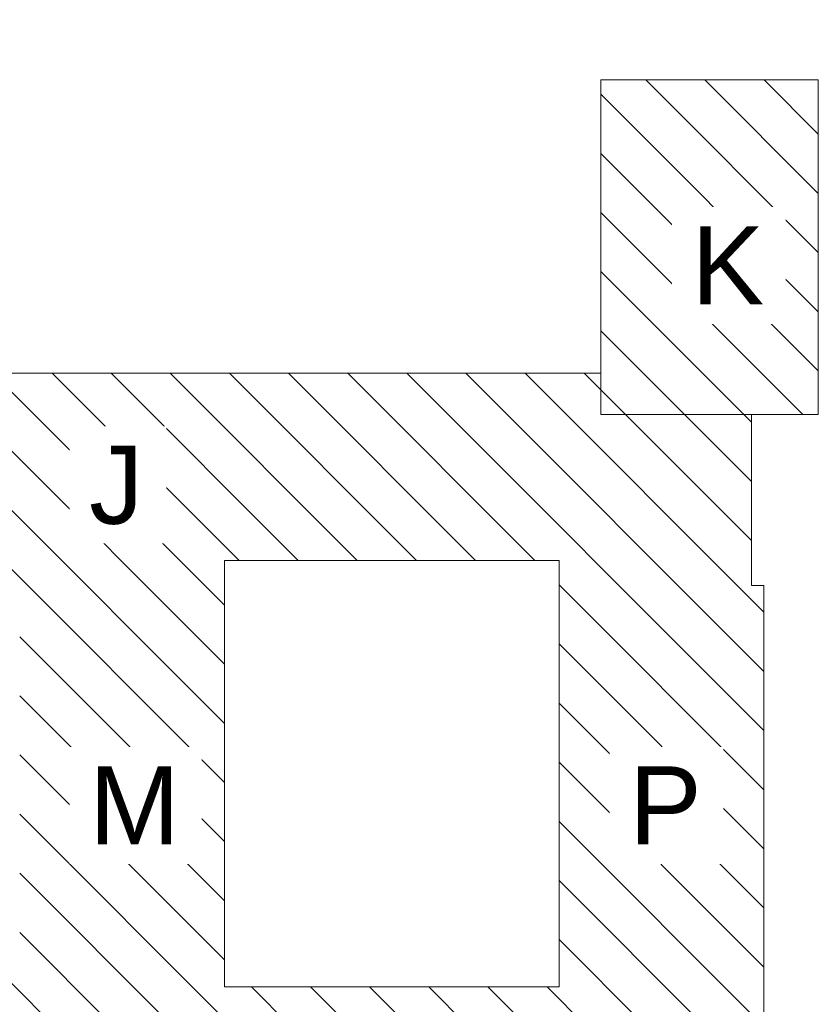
# Model space of a CAD drawing. Header units: centimetres. Extents: x -8590 to 14779, y -8842 to 3760.
# Tile 3 of 28: x 3806 to 9536, y -3472 to 3590. Entities that reach past the tile are written whole.
import ezdxf

# ---------------------------------------------------------------- set-up
doc = ezdxf.new("R2010")
doc.units = ezdxf.units.CM
for name, color, linetype, lineweight in [('A-DETL-GENF', 92, 'Continuous', 9), ('A-DETL-MEDM', 33, 'Continuous', 9), ('G-ANNO-TEXT', 231, 'Continuous', 13)]:
    doc.layers.add(name, color=color, linetype=linetype, lineweight=lineweight)
doc.styles.add('Arial_1', font='arial.ttf', dxfattribs={"height": 560})
pattern_1 = [(315, (0, 0), (212.132, 212.132), [])]

msp = doc.modelspace()

# ---------------------------------------------------------------- hatches: boundary and pattern name
at = {"layer": 'A-DETL-GENF', "lineweight": 18}
h = msp.add_hatch(dxfattribs=at)
h.set_pattern_fill('FP_1', color=250, style=0, pattern_type=2)
h.set_pattern_definition(pattern_1)
h.paths.add_polyline_path([(7975.6, 758), (9535.6, 758), (9535.6, 3158), (7975.6, 3158), (7975.6, 1054)], flags=0)
h.paths.add_polyline_path([(-7998.4, 1220), (-5598.4, 1220), (-5598.4, 2420), (-1316.4, 2420), (-1316.4, 2865), (1083.6, 2865), (1083.6, 2420), (1458.6, 2420), (1645.2, 3590), (-7998.4, 3590), (-7998.4, 2420)], flags=0)
h = msp.add_hatch(dxfattribs=at)
h.set_pattern_fill('FP_1', color=250, style=0, pattern_type=2)
h.set_pattern_definition(pattern_1)
h.paths.add_polyline_path([(-5371.4, -8842), (-4381.4, -8842), (-4021.4, -6952), (-5371.4, -6952), (-5491.4, -7582), (-5371.4, -7582), (-5491.4, -8212), (-5371.4, -8212), (-5491.4, -8842)], flags=0)
h.paths.add_polyline_path([(9145.6, -7423), (9145.6, -469), (9055.6, -469), (9055.6, 758), (7975.6, 758), (7975.6, 1054), (1405.6, 1054), (1405.6, -442), (3805.6, -442), (3805.6, -3319), (1405.6, -3319), (1405.6, -4155), (3805.6, -4155), (3805.6, -7423), (5275.6, -7423), (5275.6, -4573), (7675.6, -4573), (7675.6, -7423)], flags=0)
h.paths.add_polyline_path([(446.6, -7135), (1258.6, -7135), (1258.6, -4225), (478.6, -4225), (478.6, -6025), (-5371.4, -6025), (-5371.4, -6925), (-3721.4, -6925), (-3721.4, -7135), (76.6, -7135)], flags=0)
h.paths.add_polyline_path([(-1353.4, -4155), (446.6, -4155), (446.6, -2655), (-5553.4, -2655), (-5553.4, -3135), (-8590.4, -3135), (-8590.4, -4155), (-3753.4, -4155), (-3753.4, -3581), (-1353.4, -3581)], flags=0)
h.paths.add_polyline_path([(5275.6, -3346), (5275.6, -288), (7675.6, -288), (7675.6, -3346)], flags=0)
h.paths.add_polyline_path([(76.6, -1215), (76.6, 465), (-7990.4, 465), (-7990.4, -735), (-5553.4, -735), (-5553.4, -1215)], flags=0)

# ---------------------------------------------------------------- linework, layer by layer
at = {"layer": 'A-DETL-MEDM'}
for p, q in [((9535.6, 3158), (7975.6, 3158)), ((7975.6, 3158), (7975.6, 758)), ((9535.6, 758), (9535.6, 3158)), ((7975.6, 1054), (1083.6, 1054)), ((7975.6, 758), (7975.6, 1054)), ((9055.6, 758), (7975.6, 758)), ((7975.6, 758), (9535.6, 758)), ((9055.6, -469), (9055.6, 758)), ((5275.6, -3346), (5275.6, -288)), ((5275.6, -288), (7675.6, -288)), ((7675.6, -288), (7675.6, -3346)), ((9145.6, -469), (9055.6, -469)), ((9145.6, -7423), (9145.6, -469)), ((7675.6, -3346), (5275.6, -3346))]:
    msp.add_line(p, q, dxfattribs=at)

# ---------------------------------------------------------------- next in the draw order: texts
at = {"layer": 'G-ANNO-TEXT', "color": 7, "char_height": 560, "attachment_point": 1, "line_spacing_factor": 0.936439, "style": 'Arial_1', "bg_fill": 3, "box_fill_scale": 1.25, "bg_fill_color": 256, "bg_fill_true_color": 13158600, "bg_fill_transparency": 0}
for s, insert, width in [('\\pxt4.53571,9.07143,13.60714,18.14286,22.67857,27.21429,31.75,36.28571,40.82143,45.35714,49.89286,54.42857,58.96429,63.5,68.03571,72.57143,77.10714,81.64286,86.17857,90.71429,95.25,99.78571,104.32143,108.85714,113.39286,117.92857,122.46429,127,131.53571,136.07143,140.60714,145.14286;{K}', (8625.9, 2107.7), 535.3), ('\\pxt4.53571,9.07143,13.60714,18.14286,22.67857,27.21429,31.75,36.28571,40.82143,45.35714,49.89286,54.42857,58.96429,63.5,68.03571,72.57143,77.10714,81.64286,86.17857,90.71429,95.25,99.78571,104.32143,108.85714,113.39286,117.92857,122.46429,127,131.53571,136.07143,140.60714,145.14286;{J}', (4303.3, 534.4), 414.1), ('\\pxt4.53571,9.07143,13.60714,18.14286,22.67857,27.21429,31.75,36.28571,40.82143,45.35714,49.89286,54.42857,58.96429,63.5,68.03571,72.57143,77.10714,81.64286,86.17857,90.71429,95.25,99.78571,104.32143,108.85714,113.39286,117.92857,122.46429,127,131.53571,136.07143,140.60714,145.14286;{M}', (4303.3, -1765.6), 668.62), ('\\pxt4.53571,9.07143,13.60714,18.14286,22.67857,27.21429,31.75,36.28571,40.82143,45.35714,49.89286,54.42857,58.96429,63.5,68.03571,72.57143,77.10714,81.64286,86.17857,90.71429,95.25,99.78571,104.32143,108.85714,113.39286,117.92857,122.46429,127,131.53571,136.07143,140.60714,145.14286;{P}', (8177.7, -1765.6), 535.3)]:
    msp.add_mtext(s, dxfattribs=dict(at, insert=insert, width=width))

doc.saveas('drawing.dxf')
